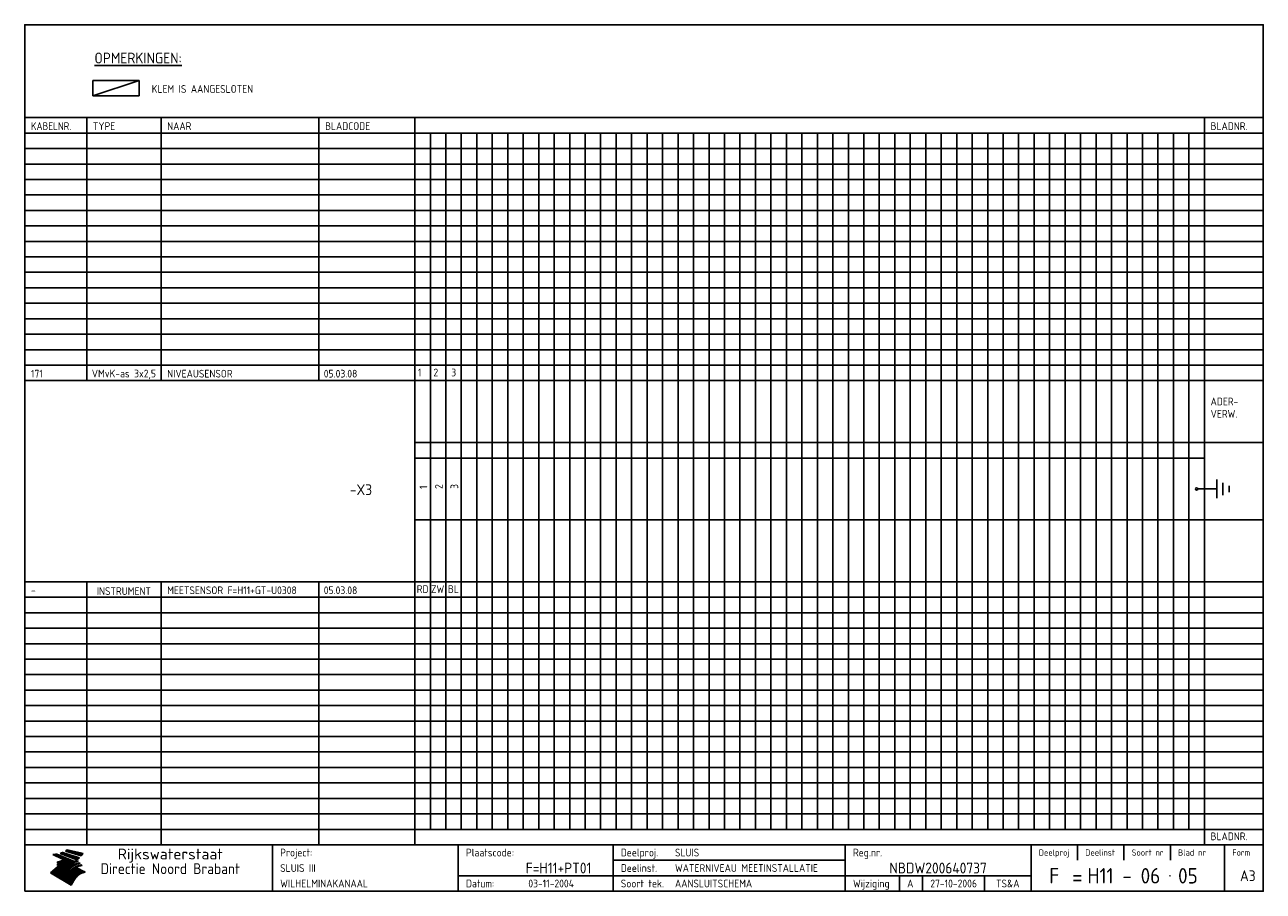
# Model space of a CAD drawing. Extents: x 10 to 410, y 10 to 290.
import ezdxf
from ezdxf.enums import TextEntityAlignment as Align

# ---------------------------------------------------------------- set-up
doc = ezdxf.new("R2010")
doc.units = 0
doc.header["$LTSCALE"] = 10
doc.header["$MEASUREMENT"] = 0
doc.layers.get('0').update_dxf_attribs({"linetype": 'CONTINUOUS'})
for name, color, linetype in [('0-25', 7, 'CONTINUOUS'), ('0-35', 2, 'CONTINUOUS'), ('0-50', 3, 'CONTINUOUS'), ('B-25', 7, 'CONTINUOUS'), ('B-35', 2, 'CONTINUOUS'), ('S-25', 7, 'CONTINUOUS'), ('S-35', 2, 'CONTINUOUS')]:
    doc.layers.add(name, color=color, linetype=linetype)
doc.styles.add('ISO', font='iso.shx')
doc.styles.get("Standard").update_dxf_attribs({"font": 'iso.shx'})

# ---------------------------------------------------------------- blocks, each defined once
blk = doc.blocks.new('KADER-A3')
at = {"layer": '0-25'}
for p, q in [((410, 35), (10, 35)), ((410, 30), (10, 30)), ((350, 25), (350, 20)), ((365, 25), (365, 20)), ((380, 25), (380, 20)), ((200, 20), (275, 20)), ((150, 15), (335, 15)), ((292.5, 15), (292.5, 10)), ((300, 15), (300, 10)), ((320, 15), (320, 10))]:
    blk.add_line(p, q, dxfattribs=at)
at = {"layer": '0-25', "color": 7}
for p, q in [((19.1, 21.89), (25.12, 19)), ((19.1, 21.89), (25.12, 19)), ((19.17, 21.86), (20.7, 21.86)), ((19.29, 21.8), (20.83, 21.8)), ((19.4, 21.75), (20.96, 21.75)), ((19.52, 21.69), (21.09, 21.69)), ((19.64, 21.63), (21.22, 21.63)), ((19.74, 21.92), (20.56, 21.92)), ((19.75, 21.58), (21.36, 21.58)), ((19.87, 21.52), (21.49, 21.52)), ((19.99, 21.47), (21.62, 21.47)), ((20.11, 21.41), (21.75, 21.41)), ((20.22, 21.35), (21.88, 21.35)), ((20.25, 21.97), (20.43, 21.97)), ((20.34, 21.3), (22.02, 21.3)), ((20.38, 21.99), (26.02, 19.59)), ((20.38, 21.99), (26.02, 19.59)), ((20.46, 21.24), (22.15, 21.24)), ((20.57, 21.18), (22.28, 21.18)), ((20.69, 21.13), (22.41, 21.13)), ((20.81, 21.07), (22.55, 21.07)), ((20.92, 21.02), (22.68, 21.02)), ((21.04, 20.96), (22.81, 20.96)), ((21.16, 20.9), (22.94, 20.9)), ((21.27, 20.85), (23.07, 20.85)), ((21.39, 20.79), (23.21, 20.79)), ((21.47, 22.25), (26.83, 20.19)), ((21.47, 22.25), (26.83, 20.19)), ((21.49, 22.25), (23.07, 22.25)), ((21.51, 20.73), (23.34, 20.73)), ((21.6, 22.2), (23.25, 22.2)), ((21.63, 20.68), (23.47, 20.68)), ((21.65, 22.31), (22.89, 22.31)), ((21.74, 20.62), (23.6, 20.62)), ((21.75, 22.14), (23.42, 22.14)), ((21.8, 22.37), (22.71, 22.37)), ((21.86, 20.57), (23.73, 20.57)), ((21.9, 22.08), (23.6, 22.08)), ((21.94, 22.42), (22.53, 22.42)), ((21.98, 20.51), (23.87, 20.51)), ((22.04, 22.03), (23.78, 22.03)), ((22.06, 22.48), (22.36, 22.48)), ((22.09, 20.45), (24, 20.45)), ((22.18, 22.53), (27.65, 20.8)), ((22.18, 22.53), (27.65, 20.8)), ((22.19, 21.97), (23.96, 21.97)), ((22.21, 20.4), (24.13, 20.4)), ((22.33, 20.34), (24.26, 20.34)), ((22.34, 21.92), (24.13, 21.92)), ((22.37, 20), (23.08, 20)), ((22.44, 20.28), (24.4, 20.28)), ((22.48, 21.86), (24.31, 21.86)), ((22.49, 20.06), (23.04, 20.06)), ((22.56, 20.23), (24.53, 20.23)), ((22.61, 20.12), (22.93, 20.12)), ((22.63, 21.8), (24.49, 21.8)), ((22.68, 20.17), (24.66, 20.17)), ((22.71, 20.17), (22.82, 20.17)), ((23.11, 20.02), (22.77, 20.2)), ((23.11, 20.02), (22.77, 20.2)), ((22.78, 21.75), (24.67, 21.75)), ((22.79, 20.12), (24.79, 20.12)), ((22.91, 20.06), (24.92, 20.06)), ((22.92, 21.69), (24.85, 21.69)), ((23.03, 20), (25.06, 20)), ((23.07, 21.63), (25.02, 21.63)), ((23.14, 22.99), (28.22, 21.46)), ((23.14, 22.99), (28.22, 21.46)), ((23.15, 22.98), (25.33, 22.98)), ((23.22, 21.58), (25.2, 21.58)), ((23.23, 23.04), (25.09, 23.04)), ((23.32, 23.1), (24.84, 23.1)), ((23.34, 22.93), (25.57, 22.93)), ((23.36, 21.52), (25.38, 21.52)), ((23.4, 23.15), (24.6, 23.15)), ((23.49, 23.21), (24.36, 23.21)), ((23.51, 21.47), (25.56, 21.47)), ((23.52, 22.87), (25.81, 22.87)), ((23.57, 23.27), (24.12, 23.27)), ((23.64, 23.32), (23.87, 23.32)), ((23.66, 21.41), (25.74, 21.41)), ((23.7, 23.36), (28.82, 22.17)), ((23.7, 23.36), (28.82, 22.17)), ((23.71, 22.82), (26.06, 22.82)), ((23.8, 21.35), (25.91, 21.35)), ((23.9, 22.76), (26.3, 22.76)), ((23.95, 21.3), (26.09, 21.3)), ((24.09, 22.7), (26.54, 22.7)), ((24.09, 21.24), (26.27, 21.24)), ((24.24, 21.18), (26.45, 21.18)), ((24.27, 22.65), (26.78, 22.65)), ((24.39, 21.13), (26.62, 21.13)), ((24.46, 22.59), (27.03, 22.59)), ((24.53, 21.07), (26.8, 21.07)), ((24.65, 22.53), (27.27, 22.53)), ((24.68, 21.02), (26.98, 21.02)), ((24.83, 20.96), (27.16, 20.96)), ((24.84, 22.48), (27.51, 22.48)), ((24.97, 20.9), (27.34, 20.9)), ((25.02, 22.42), (27.75, 22.42)), ((25.12, 20.85), (27.51, 20.85)), ((25.21, 22.37), (28, 22.37)), ((25.27, 20.79), (27.63, 20.79)), ((25.4, 22.31), (28.24, 22.31)), ((25.41, 20.73), (27.57, 20.73)), ((25.56, 20.68), (27.51, 20.68)), ((25.58, 22.25), (28.48, 22.25)), ((25.71, 20.62), (27.44, 20.62)), ((25.77, 22.2), (28.72, 22.2)), ((25.85, 20.57), (27.37, 20.57)), ((25.96, 22.14), (28.79, 22.14)), ((26, 20.51), (27.29, 20.51)), ((26.15, 22.08), (28.75, 22.08)), ((26.15, 20.45), (27.22, 20.45)), ((26.29, 20.4), (27.14, 20.4)), ((26.33, 22.03), (28.71, 22.03)), ((26.44, 20.34), (27.06, 20.34)), ((26.52, 21.97), (28.66, 21.97)), ((26.59, 20.28), (26.97, 20.28)), ((26.71, 21.92), (28.62, 21.92)), ((26.73, 20.23), (26.89, 20.23)), ((26.9, 21.86), (28.57, 21.86)), ((27.08, 21.8), (28.52, 21.8)), ((27.27, 21.75), (28.48, 21.75)), ((27.46, 21.69), (28.43, 21.69)), ((27.65, 21.63), (28.38, 21.63)), ((27.83, 21.58), (28.33, 21.58)), ((28.02, 21.52), (28.28, 21.52)), ((28.21, 21.47), (28.22, 21.47)), ((20.58, 17.88), (18.3, 16)), ((20.58, 17.88), (18.3, 16)), ((24.94, 11.97), (18.3, 16)), ((24.94, 11.97), (18.3, 16)), ((18.31, 16.01), (20.96, 16.01)), ((18.38, 16.07), (21.46, 16.07)), ((18.45, 16.12), (21.88, 16.12)), ((18.52, 16.18), (22.15, 16.18)), ((18.59, 16.23), (22.38, 16.23)), ((18.65, 16.29), (22.58, 16.29)), ((18.72, 16.35), (22.75, 16.35)), ((18.79, 16.4), (22.91, 16.4)), ((18.86, 16.46), (20.6, 16.46)), ((18.93, 16.52), (20.6, 16.52)), ((18.99, 16.57), (20.6, 16.57)), ((19.06, 16.63), (20.6, 16.63)), ((19.13, 16.68), (20.6, 16.68)), ((19.2, 16.74), (20.6, 16.74)), ((19.27, 16.8), (20.6, 16.8)), ((19.33, 16.85), (21.07, 16.85)), ((19.4, 16.91), (21.55, 16.91)), ((19.47, 16.97), (21.88, 16.97)), ((19.54, 17.02), (22.13, 17.02)), ((19.61, 17.08), (22.34, 17.08)), ((19.67, 17.13), (20.6, 17.13)), ((19.74, 17.19), (20.6, 17.19)), ((19.81, 17.25), (20.6, 17.25)), ((19.88, 17.3), (20.6, 17.3)), ((19.95, 17.36), (20.6, 17.36)), ((20.01, 17.42), (20.6, 17.42)), ((20.08, 17.47), (20.93, 17.47)), ((20.15, 17.53), (21.26, 17.53)), ((20.22, 17.58), (21.51, 17.58)), ((20.29, 17.64), (21.72, 17.64)), ((20.35, 17.7), (21.9, 17.7)), ((20.42, 17.75), (22.07, 17.75)), ((20.49, 17.81), (22.22, 17.81)), ((20.56, 17.87), (22.36, 17.87)), ((20.6, 19.11), (20.58, 19.51)), ((20.6, 19.11), (20.58, 19.51)), ((20.58, 19.5), (22.09, 19.5)), ((20.58, 19.44), (21.95, 19.44)), ((20.59, 19.38), (21.79, 19.38)), ((20.59, 19.33), (21.62, 19.33)), ((20.59, 19.27), (21.42, 19.27)), ((20.6, 19.22), (21.2, 19.22)), ((20.6, 19.16), (20.93, 19.16)), ((20.6, 19.11), (20.69, 19.12)), ((20.6, 19.11), (20.69, 19.12)), ((20.6, 18.79), (20.77, 18.81)), ((20.6, 18.79), (20.77, 18.81)), ((20.6, 18.29), (20.6, 18.79)), ((20.6, 18.29), (20.6, 18.79)), ((20.6, 18.77), (22.46, 18.77)), ((20.6, 18.71), (22.33, 18.71)), ((20.6, 18.65), (22.19, 18.65)), ((20.6, 18.6), (22.04, 18.6)), ((20.6, 18.54), (21.87, 18.54)), ((20.6, 18.48), (21.68, 18.48)), ((20.6, 18.43), (21.46, 18.43)), ((20.6, 18.37), (21.21, 18.37)), ((20.6, 18.29), (20.88, 18.32)), ((20.6, 18.29), (20.88, 18.32)), ((20.6, 18.32), (20.87, 18.32)), ((20.6, 17.88), (20.86, 17.91)), ((20.6, 17.88), (20.86, 17.91)), ((20.6, 17.43), (20.97, 17.48)), ((20.6, 17.43), (20.97, 17.48)), ((20.6, 17.43), (20.6, 17.09)), ((20.6, 17.43), (20.6, 17.09)), ((20.6, 17.09), (21.26, 17.16)), ((20.6, 17.09), (21.26, 17.16)), ((20.6, 16.8), (21.37, 16.89)), ((20.6, 16.8), (21.37, 16.89)), ((20.6, 16.8), (20.6, 16.45)), ((20.6, 16.8), (20.6, 16.45)), ((20.6, 16.45), (21.56, 16.56)), ((20.6, 16.45), (21.56, 16.56)), ((20.6, 15.97), (21.67, 16.09)), ((20.6, 15.97), (21.67, 16.09)), ((20.7, 16.46), (23.06, 16.46)), ((20.9, 19.55), (22.23, 19.55)), ((20.9, 18.82), (22.59, 18.82)), ((20.98, 17.92), (22.5, 17.92)), ((21.02, 17.13), (22.53, 17.13)), ((21.19, 19.61), (22.35, 19.61)), ((21.2, 16.52), (23.2, 16.52)), ((21.32, 18.88), (22.71, 18.88)), ((21.32, 17.98), (22.62, 17.98)), ((21.42, 19.67), (22.47, 19.67)), ((21.47, 17.19), (22.7, 17.19)), ((21.59, 18.03), (22.74, 18.03)), ((21.61, 18.93), (22.82, 18.93)), ((21.62, 19.72), (22.59, 19.72)), ((21.72, 16.57), (23.32, 16.57)), ((21.77, 17.25), (22.85, 17.25)), ((21.8, 19.78), (22.69, 19.78)), ((21.8, 18.09), (22.85, 18.09)), ((21.84, 18.99), (22.92, 18.99)), ((21.96, 19.83), (22.79, 19.83)), ((21.99, 18.15), (22.95, 18.15)), ((22.01, 17.3), (22.99, 17.3)), ((22.03, 19.05), (23.03, 19.05)), ((22.1, 16.63), (23.44, 16.63)), ((22.11, 19.89), (22.89, 19.89)), ((22.16, 18.2), (23.05, 18.2)), ((22.21, 19.1), (23.12, 19.1)), ((22.21, 17.36), (23.12, 17.36)), ((22.24, 19.95), (22.99, 19.95)), ((22.31, 18.26), (23.15, 18.26)), ((22.36, 19.16), (23.22, 19.16)), ((22.38, 16.68), (23.56, 16.68)), ((22.39, 17.42), (23.24, 17.42)), ((22.45, 18.32), (23.24, 18.32)), ((22.51, 19.22), (23.3, 19.22)), ((22.56, 17.47), (23.36, 17.47)), ((22.59, 18.37), (23.33, 18.37)), ((22.6, 16.74), (23.66, 16.74)), ((22.64, 19.27), (23.39, 19.27)), ((22.71, 18.43), (23.42, 18.43)), ((22.71, 17.53), (23.47, 17.53)), ((22.77, 19.33), (23.47, 19.33)), ((22.79, 16.8), (23.77, 16.8)), ((22.83, 18.48), (23.5, 18.48)), ((22.84, 17.58), (23.57, 17.58)), ((22.89, 19.38), (23.55, 19.38)), ((22.94, 18.54), (23.58, 18.54)), ((22.96, 16.85), (23.86, 16.85)), ((22.97, 17.64), (23.67, 17.64)), ((23, 19.44), (23.63, 19.44)), ((23.04, 18.6), (23.66, 18.6)), ((23.1, 19.5), (23.72, 19.5)), ((23.1, 17.7), (23.77, 17.7)), ((23.12, 16.91), (23.96, 16.91)), ((23.14, 18.65), (23.74, 18.65)), ((23.15, 19.95), (25.19, 19.95)), ((23.21, 19.55), (23.8, 19.55)), ((23.21, 17.75), (23.86, 17.75)), ((23.21, 16.01), (28.9, 16.01)), ((23.24, 18.71), (23.82, 18.71)), ((23.26, 19.89), (25.32, 19.89)), ((23.26, 16.97), (24.05, 16.97)), ((23.3, 19.61), (23.88, 19.61)), ((23.32, 17.81), (23.95, 17.81)), ((23.33, 18.77), (23.91, 18.77)), ((23.37, 16.07), (29.08, 16.07)), ((23.38, 19.83), (25.45, 19.83)), ((23.39, 19.67), (23.81, 19.67)), ((23.39, 17.02), (24.14, 17.02)), ((23.42, 18.82), (23.99, 18.82)), ((23.42, 17.87), (24.03, 17.87)), ((23.45, 19.7), (23.58, 19.79)), ((23.45, 19.7), (23.58, 19.79)), ((23.48, 19.72), (23.7, 19.72)), ((23.5, 19.78), (25.58, 19.78)), ((23.51, 18.88), (24.07, 18.88)), ((23.51, 16.12), (29.27, 16.12)), ((23.52, 17.92), (24.11, 17.92)), ((23.52, 17.08), (24.22, 17.08)), ((23.54, 18.9), (24.3, 19.42)), ((23.54, 18.9), (24.3, 19.42)), ((23.56, 19.78), (23.59, 19.78)), ((23.56, 19.39), (23.9, 19.62)), ((23.56, 19.39), (23.9, 19.62)), ((23.58, 19.79), (23.9, 19.62)), ((23.58, 19.79), (23.9, 19.62)), ((23.59, 18.93), (24.15, 18.93)), ((23.61, 19.72), (25.72, 19.72)), ((23.62, 17.98), (24.2, 17.98)), ((23.63, 17.13), (24.3, 17.13)), ((23.65, 18.59), (24.62, 19.25)), ((23.65, 18.59), (24.62, 19.25)), ((29.41, 16.17), (23.65, 16.17)), ((23.67, 18.99), (24.23, 18.99)), ((23.71, 18.03), (24.28, 18.03)), ((23.73, 19.67), (25.85, 19.67)), ((23.75, 19.05), (24.32, 19.05)), ((23.75, 17.19), (24.38, 17.19)), ((23.77, 16.23), (29.47, 16.23)), ((23.79, 18.09), (24.36, 18.09)), ((23.83, 19.1), (24.4, 19.1)), ((23.85, 19.61), (25.98, 19.61)), ((23.85, 17.25), (24.46, 17.25)), ((23.88, 18.15), (24.44, 18.15)), ((23.89, 16.29), (29.36, 16.29)), ((23.92, 19.16), (24.48, 19.16)), ((23.94, 18.19), (25.23, 19.07)), ((23.94, 18.19), (25.23, 19.07)), ((23.95, 17.3), (24.55, 17.3)), ((23.96, 19.55), (25.96, 19.55)), ((23.96, 18.2), (24.53, 18.2)), ((24, 19.22), (24.56, 19.22)), ((24, 16.35), (29.24, 16.35)), ((24.04, 18.26), (24.61, 18.26)), ((24.05, 17.36), (24.63, 17.36)), ((24.06, 17.88), (25.34, 18.76)), ((24.06, 17.88), (25.34, 18.76)), ((24.08, 19.5), (25.88, 19.5)), ((24.08, 19.27), (24.58, 19.27)), ((24.11, 16.4), (29.13, 16.4)), ((24.13, 18.32), (24.69, 18.32)), ((24.14, 17.42), (24.71, 17.42)), ((24.16, 19.33), (24.47, 19.33)), ((24.2, 19.44), (25.79, 19.44)), ((24.21, 18.37), (24.77, 18.37)), ((24.21, 16.46), (29.02, 16.46)), ((24.23, 17.47), (24.79, 17.47)), ((24.24, 17.48), (25.52, 18.36)), ((24.24, 17.48), (25.52, 18.36)), ((24.25, 19.38), (24.36, 19.38)), ((24.29, 18.43), (24.85, 18.43)), ((24.3, 19.42), (24.62, 19.25)), ((24.3, 19.42), (24.62, 19.25)), ((24.31, 19.38), (25.71, 19.38)), ((24.31, 17.53), (24.87, 17.53)), ((24.31, 16.52), (28.91, 16.52)), ((24.35, 17.17), (25.64, 18.05)), ((24.35, 17.17), (25.64, 18.05)), ((24.37, 18.48), (24.94, 18.48)), ((24.39, 17.58), (24.96, 17.58)), ((24.4, 16.57), (28.79, 16.57)), ((24.43, 19.33), (25.62, 19.33)), ((24.45, 18.54), (25.02, 18.54)), ((24.47, 17.64), (25.04, 17.64)), ((24.49, 16.63), (28.68, 16.63)), ((24.54, 18.6), (25.1, 18.6)), ((24.55, 19.27), (25.54, 19.27)), ((24.56, 17.7), (25.12, 17.7)), ((24.57, 16.68), (28.57, 16.68)), ((24.62, 18.65), (25.18, 18.65)), ((24.63, 16.72), (25.91, 17.6)), ((24.63, 16.72), (25.91, 17.6)), ((24.64, 17.75), (25.2, 17.75)), ((24.66, 16.74), (28.45, 16.74)), ((24.67, 19.22), (25.45, 19.22)), ((24.7, 18.71), (25.27, 18.71)), ((24.72, 17.81), (25.29, 17.81)), ((24.74, 16.8), (28.34, 16.8)), ((24.78, 19.16), (25.37, 19.16)), ((24.78, 18.77), (25.34, 18.77)), ((24.8, 17.87), (25.37, 17.87)), ((24.82, 16.85), (28.23, 16.85)), ((24.87, 18.82), (25.4, 18.82)), ((24.89, 17.92), (25.45, 17.92)), ((24.9, 19.1), (25.28, 19.1)), ((24.9, 16.91), (28.11, 16.91)), ((24.95, 18.88), (25.45, 18.88)), ((24.97, 17.98), (25.53, 17.98)), ((24.99, 16.97), (28, 16.97)), ((25.02, 19.05), (25.2, 19.05)), ((25.03, 18.93), (25.51, 18.93)), ((25.05, 18.03), (25.61, 18.03)), ((25.07, 17.02), (27.89, 17.02)), ((25.11, 18.99), (25.57, 18.99)), ((26.02, 19.59), (25.12, 19)), ((26.02, 19.59), (25.12, 19)), ((25.13, 18.09), (25.68, 18.09)), ((25.15, 17.08), (27.77, 17.08)), ((25.19, 19.05), (25.63, 19.05)), ((25.21, 18.15), (25.75, 18.15)), ((25.23, 17.13), (27.66, 17.13)), ((25.26, 19.1), (25.7, 19.1)), ((25.3, 18.2), (25.82, 18.2)), ((25.31, 17.19), (27.55, 17.19)), ((25.33, 19.16), (25.77, 19.16)), ((25.38, 18.26), (25.89, 18.26)), ((25.39, 19.22), (25.85, 19.22)), ((25.4, 17.25), (27.43, 17.25)), ((25.46, 18.32), (25.97, 18.32)), ((25.47, 19.27), (25.93, 19.27)), ((25.48, 17.3), (27.32, 17.3)), ((25.54, 19.33), (26.03, 19.33)), ((25.54, 18.37), (26.06, 18.37)), ((25.56, 17.36), (27.21, 17.36)), ((25.62, 18.43), (26.14, 18.43)), ((25.63, 19.38), (26.13, 19.38)), ((25.64, 17.42), (27.1, 17.42)), ((25.7, 18.48), (26.24, 18.48)), ((25.72, 19.44), (26.24, 19.44)), ((25.73, 17.47), (26.98, 17.47)), ((25.79, 18.54), (26.34, 18.54)), ((25.81, 17.53), (26.87, 17.53)), ((25.82, 19.5), (26.36, 19.5)), ((25.89, 18.6), (26.46, 18.6)), ((25.89, 17.58), (26.76, 17.58)), ((25.93, 19.55), (26.53, 19.55)), ((25.96, 17.64), (26.64, 17.64)), ((25.99, 18.65), (26.58, 18.65)), ((26.04, 17.7), (26.59, 17.7)), ((26.06, 19.61), (26.85, 19.61)), ((26.1, 18.71), (26.72, 18.71)), ((26.12, 17.75), (26.67, 17.75)), ((26.2, 17.81), (26.76, 17.81)), ((26.21, 19.67), (27.23, 19.67)), ((26.23, 18.77), (26.89, 18.77)), ((26.29, 17.87), (26.86, 17.87)), ((26.37, 18.82), (27.09, 18.82)), ((26.39, 17.92), (26.97, 17.92)), ((26.44, 19.72), (27.18, 19.72)), ((26.49, 17.98), (27.09, 17.98)), ((26.53, 18.88), (27.34, 18.88)), ((26.56, 17.68), (29.54, 16.2)), ((26.56, 17.68), (29.54, 16.2)), ((26.6, 18.03), (27.22, 18.03)), ((26.72, 18.09), (27.38, 18.09)), ((26.73, 18.93), (27.66, 18.93)), ((26.85, 18.15), (27.56, 18.15)), ((26.99, 18.99), (27.9, 18.99)), ((27, 18.2), (27.8, 18.2)), ((27.13, 19.78), (27.25, 19.64)), ((27.13, 19.78), (27.25, 19.64)), ((27.18, 18.26), (28.13, 18.26)), ((27.26, 19.05), (27.84, 19.05)), ((27.39, 18.32), (28.47, 18.32)), ((27.7, 18.37), (28.49, 18.37)), ((27.78, 19.1), (27.93, 18.96)), ((27.78, 19.1), (27.93, 18.96)), ((28, 18.43), (28.44, 18.43)), ((28.29, 15.83), (29.54, 16.2)), ((28.29, 15.83), (29.54, 16.2)), ((28.39, 18.48), (28.54, 18.32)), ((28.39, 18.48), (28.54, 18.32)), ((29.54, 16.2), (29.45, 16.17)), ((29.54, 16.2), (29.45, 16.17)), ((29.46, 16.18), (29.47, 16.18)), ((18.38, 15.95), (20.6, 15.95)), ((18.47, 15.9), (20.6, 15.9)), ((18.57, 15.84), (20.6, 15.84)), ((18.66, 15.78), (20.6, 15.78)), ((18.75, 15.73), (20.6, 15.73)), ((18.85, 15.67), (20.6, 15.67)), ((18.94, 15.62), (20.6, 15.62)), ((19.03, 15.56), (27.83, 15.56)), ((19.12, 15.5), (27.75, 15.5)), ((19.22, 15.45), (27.66, 15.45)), ((19.31, 15.39), (27.58, 15.39)), ((19.4, 15.33), (27.5, 15.33)), ((19.49, 15.28), (27.43, 15.28)), ((19.59, 15.22), (27.36, 15.22)), ((19.68, 15.17), (27.29, 15.17)), ((19.77, 15.11), (27.22, 15.11)), ((19.86, 15.05), (27.15, 15.05)), ((19.96, 15), (27.09, 15)), ((20.05, 14.94), (27.02, 14.94)), ((20.14, 14.88), (26.96, 14.88)), ((20.24, 14.83), (26.9, 14.83)), ((20.33, 14.77), (26.84, 14.77)), ((20.42, 14.72), (26.79, 14.72)), ((20.51, 14.66), (26.73, 14.66)), ((20.6, 15.97), (20.6, 15.58)), ((20.6, 15.97), (20.6, 15.58)), ((20.6, 15.58), (21.95, 15.73)), ((20.6, 15.58), (21.95, 15.73)), ((20.61, 14.6), (26.68, 14.6)), ((20.7, 14.55), (26.62, 14.55)), ((20.79, 14.49), (26.57, 14.49)), ((20.88, 14.43), (26.52, 14.43)), ((20.94, 15.62), (27.92, 15.62)), ((20.98, 14.38), (26.47, 14.38)), ((21.07, 14.32), (26.42, 14.32)), ((21.16, 14.27), (26.38, 14.27)), ((21.25, 14.21), (26.33, 14.21)), ((21.35, 14.15), (26.29, 14.15)), ((21.44, 14.1), (26.24, 14.1)), ((21.45, 15.67), (28.01, 15.67)), ((21.53, 14.04), (26.2, 14.04)), ((21.63, 13.98), (26.16, 13.98)), ((21.72, 13.93), (26.12, 13.93)), ((21.81, 13.87), (26.08, 13.87)), ((21.9, 13.82), (26.04, 13.82)), ((21.96, 15.73), (28.11, 15.73)), ((22, 13.76), (26, 13.76)), ((22.09, 13.7), (25.96, 13.7)), ((22.18, 13.65), (25.93, 13.65)), ((22.27, 13.59), (25.89, 13.59)), ((22.34, 15.78), (28.21, 15.78)), ((22.37, 13.53), (25.86, 13.53)), ((22.46, 13.48), (25.82, 13.48)), ((22.55, 13.42), (25.79, 13.42)), ((22.62, 15.84), (28.33, 15.84)), ((22.65, 13.37), (25.76, 13.37)), ((22.74, 13.31), (25.73, 13.31)), ((22.83, 13.25), (25.69, 13.25)), ((22.84, 15.9), (28.52, 15.9)), ((22.92, 13.2), (25.66, 13.2)), ((23.02, 13.14), (25.63, 13.14)), ((23.04, 15.95), (28.71, 15.95)), ((23.11, 13.08), (25.59, 13.08)), ((23.2, 13.03), (25.56, 13.03)), ((23.29, 12.97), (25.53, 12.97)), ((23.39, 12.92), (25.5, 12.92)), ((23.48, 12.86), (25.46, 12.86)), ((23.57, 12.8), (25.43, 12.8)), ((23.66, 12.75), (25.4, 12.75)), ((23.76, 12.69), (25.36, 12.69)), ((23.85, 12.63), (25.33, 12.63)), ((23.94, 12.58), (25.3, 12.58)), ((24.04, 12.52), (25.26, 12.52)), ((24.13, 12.47), (25.23, 12.47)), ((24.22, 12.41), (25.2, 12.41)), ((24.31, 12.35), (25.17, 12.35)), ((24.41, 12.3), (25.13, 12.3)), ((24.5, 12.24), (25.1, 12.24)), ((24.59, 12.18), (25.07, 12.18)), ((24.68, 12.13), (25.03, 12.13)), ((24.78, 12.07), (25, 12.07)), ((24.87, 12.02), (24.97, 12.02)), ((24.94, 11.97), (25.81, 13.45)), ((24.94, 11.97), (25.81, 13.45))]:
    blk.add_line(p, q, dxfattribs=at)
for centre, radius, start, end in [((19.15, 29.7), 7.8, 269.6055, 279.0886), ((19.15, 29.7), 7.8, 269.6055, 279.0886), ((19.93, 25.38), 5.91, 276.3402, 298.7463), ((19.93, 25.38), 5.91, 276.3402, 298.7463), ((19.84, 25.09), 6.03, 278.129, 302.868), ((19.84, 25.09), 6.03, 278.129, 302.868), ((19.84, 27.26), 5.27, 288.0217, 296.3084), ((19.84, 27.26), 5.27, 288.0217, 296.3084), ((20.49, 27.56), 5.28, 300.0654, 307.393), ((20.49, 27.56), 5.28, 300.0654, 307.393), ((24.11, 24.7), 5.26, 301.1147, 312.2814), ((24.11, 24.7), 5.26, 301.1147, 312.2814), ((21.95, 27.32), 8.59, 316.9248, 323.1399), ((21.95, 27.32), 8.59, 316.9248, 323.1399), ((20.21, 23.78), 5.91, 273.6149, 304.3803), ((20.21, 23.78), 5.91, 273.6149, 304.3803), ((20.35, 24.56), 5.76, 274.164, 302.5474), ((20.35, 24.56), 5.76, 274.164, 302.5474), ((20.05, 24.28), 6.02, 277.9472, 305.7139), ((20.05, 24.28), 6.02, 277.9472, 305.7139), ((20.04, 23.49), 6.09, 278.8115, 306.4242), ((20.04, 23.49), 6.09, 278.8115, 306.4242), ((20.53, 23.07), 5.96, 277.0519, 304.973), ((20.53, 23.07), 5.96, 277.0519, 304.973), ((20.72, 22.76), 5.91, 276.3402, 304.3803), ((20.72, 22.76), 5.91, 276.3402, 304.3803), ((21.06, 22.34), 5.81, 274.9043, 303.1745), ((21.06, 22.34), 5.81, 274.9043, 303.1745), ((20.82, 22.06), 6.04, 278.1111, 305.8489), ((20.82, 22.06), 6.04, 278.1111, 305.8489), ((21.3, 21.6), 5.91, 276.3402, 304.3803), ((21.3, 21.6), 5.91, 276.3402, 304.3803), ((27.05, 17.17), 2.63, 107.4286, 133.7799), ((27.05, 17.17), 2.63, 107.4286, 133.7799), ((27.45, 16.91), 2.81, 110.4143, 138.7411), ((27.45, 16.91), 2.81, 110.4143, 138.7411), ((27.57, 15.64), 3.4, 98.1566, 126.9045), ((27.57, 15.64), 3.4, 98.1566, 126.9045), ((27.91, 15.54), 3.39, 100.5835, 132.088), ((27.91, 15.54), 3.39, 100.5835, 132.088), ((28.21, 14.74), 3.67, 95.7581, 128.7216), ((28.21, 14.74), 3.67, 95.7581, 128.7216), ((27.01, 16.84), 2.93, 87.7348, 104.8316), ((27.01, 16.84), 2.93, 87.7348, 104.8316), ((27.37, 15.71), 3.93, 91.7838, 103.2817), ((27.37, 15.71), 3.93, 91.7838, 103.2817), ((28.4, 15.05), 3.21, 96.3886, 125.0052), ((28.4, 15.05), 3.21, 96.3886, 125.0052), ((27.82, 16.31), 2.8, 90.634, 105.1984), ((27.82, 16.31), 2.8, 90.634, 105.1984), ((28.19, 15.04), 3.93, 93.8342, 103.2817), ((28.19, 15.04), 3.93, 93.8342, 103.2817), ((28.58, 15.69), 2.8, 93.8141, 105.1984), ((28.58, 15.69), 2.8, 93.8141, 105.1984), ((28.95, 14.41), 3.93, 96.0135, 103.2817), ((28.95, 14.41), 3.93, 96.0135, 103.2817), ((31.24, 10.26), 6.3, 117.9568, 149.6251), ((31.24, 10.26), 6.3, 117.9568, 149.6251)]:
    blk.add_arc(centre, radius, start, end, dxfattribs=at)
at = {"layer": '0-35'}
for p, q in [((90, 25), (90, 10)), ((150, 25), (150, 10)), ((200, 25), (200, 10)), ((275, 25), (275, 10)), ((335, 25), (335, 10)), ((397.5, 25), (397.5, 10))]:
    blk.add_line(p, q, dxfattribs=at)
at = {"layer": '0-50'}
for p, q in [((10, 25), (410, 25)), ((348.75, 15), (351.25, 15)), ((348.75, 13.5), (351.25, 13.5))]:
    blk.add_line(p, q, dxfattribs=at)
blk.add_lwpolyline([(10, 10), (410, 10), (410, 290), (10, 290)], close=True, dxfattribs=at)
at = {"layer": '0-50', "const_width": 0.25}
blk.add_lwpolyline([(379.75, 15, 1), (380, 15, 1)], format="xyb", close=True, dxfattribs=at)
at = {"layer": '0-25', "style": 'ISO'}
for s, height, p in [('Project:', 2.5, (92.5, 22.5)), ('Plaatscode:', 2.5, (152.5, 22.5)), ('Deelproj.', 2.5, (202.5, 22.5)), ('Reg.nr.', 2.5, (277.5, 22.5)), ('Deelproj', 2, (337.5, 22.5)), ('Deelinst', 2, (352.5, 22.5)), ('Soort nr', 2, (367.5, 22.5)), ('Blad nr', 2, (382.5, 22.5)), ('Form', 2, (400, 22.5)), ('Deelinst.', 2.5, (202.5, 17.5)), ('Datum:', 2.5, (152.5, 12.5)), ('Soort tek.', 2.5, (202.5, 12.5)), ('Wijziging', 2.5, (277.5, 12.5))]:
    blk.add_text(s, height=height, dxfattribs=at).set_placement(p, align=Align.MIDDLE_LEFT)
for tag, p in [('N', (220, 22.5)), ('B', (92.5, 17.5)), ('P', (220, 17.5)), ('C', (92.5, 12.5)), ('U', (220, 12.5)), ('REV', (295, 12.5))]:
    blk.add_attdef(tag, text='', height=2.5, dxfattribs=at).set_placement(p, align=Align.MIDDLE_LEFT)
for tag, p in [('W', (180, 12.5)), ('Z', (310, 12.5)), ('Y', (327.5, 12.5))]:
    blk.add_attdef(tag, text='', height=2.5, dxfattribs=at).set_placement(p, align=Align.MIDDLE)
at = {"layer": '0-35', "style": 'ISO', "width": 1.00614}
blk.add_text('Rijkswaterstaat', height=3.5, dxfattribs=at).set_placement((40, 20.28), (74, 20.28), align=Align.FIT)
at = {"layer": '0-35', "color": 2, "style": 'ISO', "width": 0.948867}
blk.add_text('Directie Noord Brabant', height=3.5, dxfattribs=at).set_placement((34.5, 15.53), (79.5, 15.53), align=Align.FIT)
at = {"layer": '0-35', "style": 'ISO'}
for tag, p in [('X', (178.5, 17.5)), ('FORM', (402.5, 15))]:
    blk.add_attdef(tag, text='', height=3.5, dxfattribs=at).set_placement(p, align=Align.MIDDLE_LEFT)
blk.add_attdef('RNR', text='', height=3.5, dxfattribs=at).set_placement((305, 17.5), align=Align.MIDDLE)
at = {"layer": '0-50', "style": 'ISO'}
for tag, p in [('M', (342.5, 15)), ('O', (365, 15))]:
    blk.add_attdef(tag, text='', height=5, dxfattribs=at).set_placement(p, align=Align.MIDDLE)
blk.add_attdef('Q', text='', height=5, dxfattribs=at).set_placement((382.5, 15), align=Align.MIDDLE_LEFT)

msp = doc.modelspace()

# ---------------------------------------------------------------- linework, layer by layer
at = {"layer": 'S-25'}
for p, q in [((32, 272), (32, 267)), ((47, 272), (32, 272)), ((32, 267), (47, 272)), ((47, 267), (47, 272)), ((32, 267), (47, 267)), ((10, 260), (410, 260)), ((10, 255), (410, 255)), ((141, 255), (141, 175)), ((146, 255), (146, 175)), ((151, 255), (151, 175)), ((156, 255), (156, 175)), ((161, 255), (161, 30)), ((166, 255), (166, 175)), ((171, 255), (171, 175)), ((176, 255), (176, 175)), ((181, 255), (181, 175)), ((186, 255), (186, 30)), ((191, 255), (191, 175)), ((196, 255), (196, 175)), ((201, 255), (201, 175)), ((206, 255), (206, 175)), ((211, 255), (211, 30)), ((216, 255), (216, 175)), ((221, 255), (221, 175)), ((226, 255), (226, 175)), ((231, 255), (231, 175)), ((236, 255), (236, 30)), ((241, 255), (241, 175)), ((246, 255), (246, 175)), ((251, 255), (251, 175)), ((256, 255), (256, 175)), ((261, 255), (261, 30)), ((266, 255), (266, 175)), ((271, 255), (271, 175)), ((276, 255), (276, 175)), ((281, 255), (281, 175)), ((286, 255), (286, 30)), ((291, 255), (291, 175)), ((296, 255), (296, 175)), ((301, 255), (301, 175)), ((306, 255), (306, 175)), ((311, 255), (311, 30)), ((316, 255), (316, 175)), ((321, 255), (321, 175)), ((326, 255), (326, 175)), ((331, 255), (331, 175)), ((336, 255), (336, 30)), ((341, 255), (341, 175)), ((346, 255), (346, 175)), ((351, 255), (351, 175)), ((356, 255), (356, 175)), ((361, 255), (361, 30)), ((366, 255), (366, 175)), ((371, 255), (371, 175)), ((376, 255), (376, 175)), ((381, 255), (381, 175)), ((386, 255), (386, 30)), ((10, 250), (410, 250)), ((10, 245), (410, 245)), ((10, 240), (410, 240)), ((10, 235), (410, 235)), ((10, 230), (410, 230)), ((10, 225), (410, 225)), ((10, 220), (410, 220)), ((10, 215), (410, 215)), ((10, 210), (410, 210)), ((10, 205), (410, 205)), ((10, 200), (410, 200)), ((10, 195), (410, 195)), ((10, 190), (410, 190)), ((10, 185), (410, 185)), ((10, 180), (410, 180)), ((10, 175), (410, 175)), ((141, 175), (141, 110)), ((146, 175), (146, 110)), ((151, 175), (151, 110)), ((156, 175), (156, 110)), ((166, 175), (166, 110)), ((171, 175), (171, 110)), ((176, 175), (176, 110)), ((181, 175), (181, 110)), ((191, 175), (191, 110)), ((196, 175), (196, 110)), ((201, 175), (201, 110)), ((206, 175), (206, 110)), ((216, 175), (216, 110)), ((221, 175), (221, 110)), ((226, 175), (226, 110)), ((231, 175), (231, 110)), ((241, 175), (241, 110)), ((246, 175), (246, 110)), ((251, 175), (251, 110)), ((256, 175), (256, 110)), ((266, 175), (266, 110)), ((271, 175), (271, 110)), ((276, 175), (276, 110)), ((281, 175), (281, 110)), ((291, 175), (291, 110)), ((296, 175), (296, 110)), ((301, 175), (301, 110)), ((306, 175), (306, 110)), ((316, 175), (316, 110)), ((321, 175), (321, 110)), ((326, 175), (326, 110)), ((331, 175), (331, 110)), ((341, 175), (341, 110)), ((346, 175), (346, 110)), ((351, 175), (351, 110)), ((356, 175), (356, 110)), ((366, 175), (366, 110)), ((371, 175), (371, 110)), ((376, 175), (376, 110)), ((381, 175), (381, 110)), ((136, 150), (391, 150)), ((389, 140), (395, 140)), ((395, 143), (395, 137)), ((397, 142), (397, 138)), ((399, 141), (399, 139)), ((10, 110), (410, 110)), ((141, 110), (141, 30)), ((146, 110), (146, 30)), ((151, 110), (151, 30)), ((156, 110), (156, 30)), ((166, 110), (166, 30)), ((171, 110), (171, 30)), ((176, 110), (176, 30)), ((181, 110), (181, 30)), ((191, 110), (191, 30)), ((196, 110), (196, 30)), ((201, 110), (201, 30)), ((206, 110), (206, 30)), ((216, 110), (216, 30)), ((221, 110), (221, 30)), ((226, 110), (226, 30)), ((231, 110), (231, 30)), ((241, 110), (241, 30)), ((246, 110), (246, 30)), ((251, 110), (251, 30)), ((256, 110), (256, 30)), ((266, 110), (266, 30)), ((271, 110), (271, 30)), ((276, 110), (276, 30)), ((281, 110), (281, 30)), ((291, 110), (291, 30)), ((296, 110), (296, 30)), ((301, 110), (301, 30)), ((306, 110), (306, 30)), ((316, 110), (316, 30)), ((321, 110), (321, 30)), ((326, 110), (326, 30)), ((331, 110), (331, 30)), ((341, 110), (341, 30)), ((346, 110), (346, 30)), ((351, 110), (351, 30)), ((356, 110), (356, 30)), ((366, 110), (366, 30)), ((371, 110), (371, 30)), ((376, 110), (376, 30)), ((381, 110), (381, 30)), ((10, 105), (410, 105)), ((10, 100), (410, 100)), ((10, 95), (410, 95)), ((10, 90), (410, 90)), ((10, 85), (410, 85)), ((10, 80), (410, 80)), ((10, 75), (410, 75)), ((10, 70), (410, 70)), ((10, 65), (410, 65)), ((10, 60), (410, 60)), ((10, 55), (410, 55)), ((10, 50), (410, 50)), ((10, 45), (410, 45)), ((10, 40), (410, 40))]:
    msp.add_line(p, q, dxfattribs=at)
for start, end in [(0, 180), (180, 0)]:
    msp.add_arc((388.5, 140), 0.375, start, end, dxfattribs=at)
at = {"layer": 'S-35'}
for p, q in [((30, 260), (30, 175)), ((54, 260), (54, 175)), ((105, 260), (105, 175)), ((136, 260), (136, 25)), ((391, 260), (391, 25)), ((136, 155), (410, 155)), ((136, 130), (410, 130)), ((30, 110), (30, 25)), ((54, 110), (54, 25)), ((105, 110), (105, 25))]:
    msp.add_line(p, q, dxfattribs=at)

# ---------------------------------------------------------------- block references
ref = msp.add_blockref('KADER-A3', (0, 0))
ref.add_attrib('B', 'SLUIS III', dxfattribs={"layer": '0-25', "height": 2.5, "style": 'ISO'}).set_placement((92.5, 17.5), align=Align.MIDDLE_LEFT)
ref.add_attrib('C', 'WILHELMINAKANAAL', dxfattribs={"layer": '0-25', "height": 2.5, "style": 'ISO'}).set_placement((92.5, 12.5), align=Align.MIDDLE_LEFT)
ref.add_attrib('N', 'SLUIS', dxfattribs={"layer": '0-25', "height": 2.5, "style": 'ISO'}).set_placement((220, 22.5), align=Align.MIDDLE_LEFT)
ref.add_attrib('P', 'WATERNIVEAU MEETINSTALLATIE', dxfattribs={"layer": '0-25', "height": 2.5, "style": 'ISO'}).set_placement((220, 17.5), align=Align.MIDDLE_LEFT)
ref.add_attrib('U', 'AANSLUITSCHEMA', dxfattribs={"layer": '0-25', "height": 2.5, "style": 'ISO'}).set_placement((220, 12.5), align=Align.MIDDLE_LEFT)
ref.add_attrib('M', 'F', dxfattribs={"layer": '0-50', "height": 5, "style": 'ISO'}).set_placement((342.5, 15), align=Align.MIDDLE)
ref.add_attrib('O', 'H11 - 06', dxfattribs={"layer": '0-50', "height": 5, "style": 'ISO'}).set_placement((365, 15), align=Align.MIDDLE)
ref.add_attrib('Q', '05', dxfattribs={"layer": '0-50', "height": 5, "style": 'ISO'}).set_placement((382.5, 15), align=Align.MIDDLE_LEFT)
ref.add_attrib('X', 'F=H11+PT01', dxfattribs={"layer": '0-35', "height": 3.5, "style": 'ISO'}).set_placement((171.81, 17.5), align=Align.MIDDLE_LEFT)
ref.add_attrib('RNR', 'NBDW200640737', dxfattribs={"layer": '0-35', "height": 3.5, "style": 'ISO'}).set_placement((305, 17.5), align=Align.MIDDLE)
ref.add_attrib('W', '03-11-2004', dxfattribs={"layer": '0-25', "height": 2.5, "style": 'ISO'}).set_placement((180, 12.5), align=Align.MIDDLE)
ref.add_attrib('FORM', 'A3', dxfattribs={"layer": '0-35', "height": 3.5, "style": 'ISO'}).set_placement((402.5, 15), align=Align.MIDDLE_LEFT)
ref.add_attrib('REV', 'A', dxfattribs={"layer": '0-25', "height": 2.5, "style": 'ISO'}).set_placement((295, 12.5), align=Align.MIDDLE_LEFT)
ref.add_attrib('Z', '27-10-2006', dxfattribs={"layer": '0-25', "height": 2.5, "style": 'ISO'}).set_placement((310, 12.5), align=Align.MIDDLE)
ref.add_attrib('Y', 'TS&A', dxfattribs={"layer": '0-25', "height": 2.5, "style": 'ISO'}).set_placement((327.5, 12.5), align=Align.MIDDLE)

# ---------------------------------------------------------------- texts
at = {"layer": 'B-25'}
for s, p in [('KLEM IS AANGESLOTEN', (51, 268)), ('TYPE', (32, 256)), ('NAAR', (56, 256)), ('BLADCODE', (107, 256)), ('BLADNR.', (393, 256)), ('171', (12, 176)), ('NIVEAUSENSOR', (56, 176)), ('05.03.08', (106.56, 176)), ('1', (136.98, 176.4)), ('2', (141.98, 176.4)), ('3', (147.76, 176.4)), ('ADER-', (393, 167)), ('VERW.', (393, 163)), ('MEETSENSOR F=H11+GT-U0308', (56, 106)), ('05.03.08', (106.56, 106)), ('RD', (136.59, 106.4)), ('ZW', (141.21, 106.4)), ('BL', (146.67, 106.4)), ('-', (12, 106)), ('BLADNR.', (393, 26.5))]:
    msp.add_text(s, height=2.5, dxfattribs=at).set_placement(p)
at = {"layer": 'B-25', "width": 1.070588}
msp.add_text('KABELNR.', height=2.5, dxfattribs=at).set_placement((12, 256), (25, 256), align=Align.FIT)
at = {"layer": 'B-25'}
for s, p in [('VMvK-as 3x2,5', (42, 177)), ('INSTRUMENT', (42, 107))]:
    msp.add_text(s, height=2.5, dxfattribs=at).set_placement(p, align=Align.MIDDLE)
for s, p in [('1', (140, 140)), ('2', (145, 140)), ('3', (150, 140))]:
    msp.add_text(s, height=2.5, rotation=90, dxfattribs=at).set_placement(p)
at = {"layer": 'B-35'}
for s, p in [('%%UOPMERKINGEN:', (32.5, 277.5)), ('-X3', (115, 138))]:
    msp.add_text(s, height=3.5, dxfattribs=at).set_placement(p)

doc.saveas('drawing.dxf')
